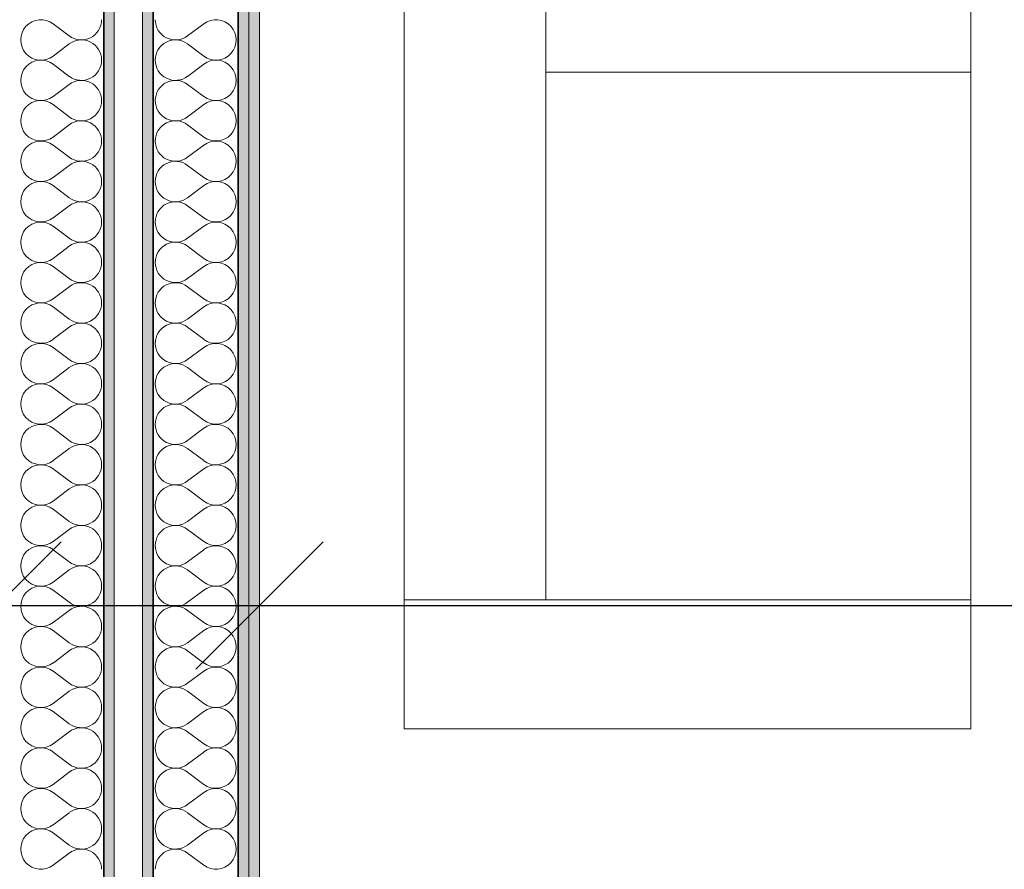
# Model space of a CAD drawing. Header units: centimetres. Extents: x -7.1 to 26.5, y -14.7 to 18.1.
# Tile 60 of 186: x 8.6 to 10, y -3.3 to -2.1. Entities that reach past the tile are written whole.
import ezdxf

# ---------------------------------------------------------------- set-up
doc = ezdxf.new("R2010")
doc.units = ezdxf.units.CM
doc.header["$LTSCALE"] = 10
doc.header["$PDMODE"] = 65
doc.linetypes.add('AUSGEZOGEN', pattern=[0])
for name, color, linetype in [('XR$1$015 Murs intérieurs', 7, 'Continuous'), ('XR$1$015 Murs intérieurs – Lignes de séparation des couches', 7, 'Continuous'), ('XR$1$065 Mobilier installé', 7, 'Continuous'), ('XR$1$080 Définition des locaux – Contour', 7, 'Continuous'), ('XR$2$105 Cotations100', 7, 'Continuous'), ('XR$3$015 Murs intérieurs – Hachures des composants', 7, 'Continuous')]:
    doc.layers.add(name, color=color, linetype=linetype)
doc.styles.add('ARIAL', font='arial.ttf')
doc.dimstyles.new('DIMSTYLE_3', dxfattribs={"dimtxt": 0.2, "dimasz": 0.3, "dimexe": 0, "dimexo": 0, "dimgap": 0.1, "dimtad": 2, "dimrnd": 0.005, "dimzin": 4, "dimdsep": 46, "dimtxsty": 'ARIAL', "dimblk1": 'ALL_ML_STRICH', "dimblk2": 'ALL_ML_STRICH', "dimsah": 1, "dimcen": 0, "dimclrd": 7, "dimclre": 7, "dimclrt": 7, "dimadec": 0, "dimazin": 0, "dimtfac": 1, "dimtdec": 0, "dimtix": 1, "dimtmove": 2, "dimatfit": 3, "dimfxl": 0, "dimtzin": 0, "dimlwd": 0, "dimlwe": 18, "dimarcsym": 0})
doc.dimstyles.new('DIMSTYLE_7', dxfattribs={"dimtxt": 0.2, "dimasz": 0.3, "dimexe": 0, "dimexo": 0, "dimgap": 0.1, "dimtad": 2, "dimdec": 1, "dimlfac": 100, "dimrnd": 0.5, "dimzin": 4, "dimdsep": 46, "dimtxsty": 'ARIAL', "dimblk1": 'ALL_ML_STRICH', "dimblk2": 'ALL_ML_STRICH', "dimsah": 1, "dimcen": 0, "dimclrd": 7, "dimclre": 7, "dimclrt": 7, "dimadec": 0, "dimazin": 0, "dimtfac": 1, "dimtdec": 0, "dimtix": 1, "dimtmove": 2, "dimatfit": 3, "dimfxl": 0, "dimtvp": 1.2, "dimtzin": 0, "dimlwd": 0, "dimlwe": 18, "dimarcsym": 0})

# ---------------------------------------------------------------- blocks, each defined once
blk = doc.blocks.new('ALL_ML_STRICH')
at = {"color": 0, "linetype": 'ByBlock', "lineweight": -2}
for p, q in [((0, -0.5), (0, 0.5)), ((-0.3, -0.3), (0.3, 0.3)), ((-1, 0), (0.5, 0))]:
    blk.add_line(p, q, dxfattribs=at)
blk = doc.blocks.new('*D146')
at = {"layer": 'DEFPOINTS', "color": 7, "linetype": 'AUSGEZOGEN', "lineweight": 18, "transparency": 16777216}
for p in [(2.2818, -2.9416), (2.2818, -2.9416), (8.5618, -2.9416)]:
    blk.add_point(p, dxfattribs=at)
at = {"layer": 'XR$2$105 Cotations100', "color": 7, "linetype": 'AUSGEZOGEN', "lineweight": -2, "transparency": 16777216}
for p, q in [((2.2818, -2.9416), (2.2818, -2.9416)), ((2.2818, -2.9416), (8.5618, -2.9416)), ((8.5618, -2.9416), (8.5618, -2.9416))]:
    blk.add_line(p, q, dxfattribs=at)
at = {"layer": 'XR$2$105 Cotations100', "color": 7, "linetype": 'AUSGEZOGEN', "lineweight": 18, "transparency": 16777216, "xscale": 0.3, "yscale": 0.3, "zscale": 0.3, "rotation": 180}
blk.add_blockref('ALL_ML_STRICH', (2.2818, -2.9416), dxfattribs=at)
at = {"layer": 'XR$2$105 Cotations100', "color": 7, "linetype": 'AUSGEZOGEN', "lineweight": 18, "transparency": 16777216, "xscale": 0.3, "yscale": 0.3, "zscale": 0.3}
blk.add_blockref('ALL_ML_STRICH', (8.5618, -2.9416), dxfattribs=at)
at = {"layer": 'XR$2$105 Cotations100', "color": 7, "linetype": 'AUSGEZOGEN', "lineweight": 18, "transparency": 16777216, "insert": (5.4332, -2.7382), "char_height": 0.2, "width": 0.64, "attachment_point": 5, "style": 'ARIAL'}
blk.add_mtext('\\W0.80;\\A1;{\\A1;{6.28\\H0.132000;\\S^ ;}}', dxfattribs=at)
blk = doc.blocks.new('*D147')
at = {"layer": 'DEFPOINTS', "color": 7, "linetype": 'AUSGEZOGEN', "lineweight": 18, "transparency": 16777216}
for p in [(8.5618, -2.9416), (8.5618, -2.9416), (8.9318, -2.9416)]:
    blk.add_point(p, dxfattribs=at)
at = {"layer": 'XR$2$105 Cotations100', "color": 7, "linetype": 'AUSGEZOGEN', "lineweight": -2, "transparency": 16777216}
for p, q in [((8.5618, -2.9416), (8.5618, -2.9416)), ((8.5618, -2.9416), (8.9318, -2.9416)), ((8.9318, -2.9416), (8.9318, -2.9416))]:
    blk.add_line(p, q, dxfattribs=at)
at = {"layer": 'XR$2$105 Cotations100', "color": 7, "linetype": 'AUSGEZOGEN', "lineweight": 18, "transparency": 16777216, "xscale": 0.3, "yscale": 0.3, "zscale": 0.3, "rotation": 180}
blk.add_blockref('ALL_ML_STRICH', (8.5618, -2.9416), dxfattribs=at)
at = {"layer": 'XR$2$105 Cotations100', "color": 7, "linetype": 'AUSGEZOGEN', "lineweight": 18, "transparency": 16777216, "xscale": 0.3, "yscale": 0.3, "zscale": 0.3}
blk.add_blockref('ALL_ML_STRICH', (8.9318, -2.9416), dxfattribs=at)
at = {"layer": 'XR$2$105 Cotations100', "color": 7, "linetype": 'AUSGEZOGEN', "lineweight": 18, "transparency": 16777216, "insert": (8.3453, -2.7381), "char_height": 0.2, "width": 0.64, "attachment_point": 5, "style": 'ARIAL'}
blk.add_mtext('\\W0.80;\\A1;{\\A1;{37\\H0.132000;\\S^ ;}}', dxfattribs=at)
blk = doc.blocks.new('*D148')
at = {"layer": 'DEFPOINTS', "color": 7, "linetype": 'AUSGEZOGEN', "lineweight": 18, "transparency": 16777216}
for p in [(12.7518, -2.8766), (8.9318, -2.9416), (8.9318, -2.9416)]:
    blk.add_point(p, dxfattribs=at)
at = {"layer": 'XR$2$105 Cotations100', "color": 7, "linetype": 'AUSGEZOGEN', "lineweight": -2, "transparency": 16777216}
for p, q in [((8.9318, -2.9416), (8.9318, -2.9416)), ((8.9318, -2.9416), (12.7518, -2.9416)), ((12.7518, -2.9416), (12.7518, -2.9416))]:
    blk.add_line(p, q, dxfattribs=at)
at = {"layer": 'XR$2$105 Cotations100', "color": 7, "linetype": 'AUSGEZOGEN', "lineweight": 18, "transparency": 16777216, "xscale": 0.3, "yscale": 0.3, "zscale": 0.3, "rotation": 180}
blk.add_blockref('ALL_ML_STRICH', (8.9318, -2.9416), dxfattribs=at)
at = {"layer": 'XR$2$105 Cotations100', "color": 7, "linetype": 'AUSGEZOGEN', "lineweight": 18, "transparency": 16777216, "xscale": 0.3, "yscale": 0.3, "zscale": 0.3}
blk.add_blockref('ALL_ML_STRICH', (12.7518, -2.9416), dxfattribs=at)
at = {"layer": 'XR$2$105 Cotations100', "color": 7, "linetype": 'AUSGEZOGEN', "lineweight": 18, "transparency": 16777216, "insert": (10.8541, -2.7381), "char_height": 0.2, "width": 0.64, "attachment_point": 5, "style": 'ARIAL'}
blk.add_mtext('\\W0.80;\\A1;{\\A1;{3.82\\H0.132000;\\S^ ;}}', dxfattribs=at)
blk = doc.blocks.new('COMPLEXOBJECT_145')
at = {"layer": 'XR$3$015 Murs intérieurs – Hachures des composants', "color": 8, "linetype": 'AUSGEZOGEN', "lineweight": 13, "transparency": 33554687}
for p, q in [((8.6403, -2.12), (8.6632, -2.1371)), ((8.6403, -2.1657), (8.6632, -2.1486)), ((8.6403, -2.1771), (8.6632, -2.1943)), ((8.6403, -2.2229), (8.6632, -2.2057)), ((8.6403, -2.2343), (8.6632, -2.2514)), ((8.6403, -2.28), (8.6632, -2.2629)), ((8.6403, -2.2914), (8.6632, -2.3086)), ((8.6403, -2.3371), (8.6632, -2.32)), ((8.6403, -2.3486), (8.6632, -2.3657)), ((8.6403, -2.3943), (8.6632, -2.3771)), ((8.6403, -2.4057), (8.6632, -2.4229)), ((8.6403, -2.4514), (8.6632, -2.4343)), ((8.6403, -2.4629), (8.6632, -2.48)), ((8.6403, -2.5086), (8.6632, -2.4914)), ((8.6403, -2.52), (8.6632, -2.5371)), ((8.6403, -2.5657), (8.6632, -2.5486)), ((8.6403, -2.5771), (8.6632, -2.5943)), ((8.6403, -2.6229), (8.6632, -2.6057)), ((8.6403, -2.6343), (8.6632, -2.6514)), ((8.6403, -2.68), (8.6632, -2.6629)), ((8.6403, -2.6914), (8.6632, -2.7086)), ((8.6403, -2.7371), (8.6632, -2.72)), ((8.6403, -2.7486), (8.6632, -2.7657)), ((8.6403, -2.7943), (8.6632, -2.7771)), ((8.6403, -2.8057), (8.6632, -2.8229)), ((8.6403, -2.8514), (8.6632, -2.8343)), ((8.6403, -2.8629), (8.6632, -2.88)), ((8.6403, -2.9086), (8.6632, -2.8914)), ((8.6403, -2.92), (8.6632, -2.9371)), ((8.6403, -2.9657), (8.6632, -2.9486)), ((8.6403, -2.9771), (8.6632, -2.9943)), ((8.6403, -3.0229), (8.6632, -3.0057)), ((8.6403, -3.0343), (8.6632, -3.0514)), ((8.6403, -3.08), (8.6632, -3.0629)), ((8.6403, -3.0914), (8.6632, -3.1086)), ((8.6403, -3.1371), (8.6632, -3.12)), ((8.6403, -3.1486), (8.6632, -3.1657)), ((8.6403, -3.1943), (8.6632, -3.1771)), ((8.6403, -3.2057), (8.6632, -3.2229)), ((8.6403, -3.2514), (8.6632, -3.2343)), ((8.6403, -3.2629), (8.6632, -3.28)), ((8.6403, -3.3086), (8.6632, -3.2914))]:
    blk.add_line(p, q, dxfattribs=at)
for centre, start, end in [((8.6232, -2.1429), 53.1301, 306.8699), ((8.6803, -2.1143), 233.1301, 0), ((8.6803, -2.1714), 0, 126.8699), ((8.6232, -2.2), 53.1301, 306.8699), ((8.6803, -2.1714), 233.1301, 0), ((8.6803, -2.2286), 0, 126.8699), ((8.6232, -2.2571), 53.1301, 306.8699), ((8.6803, -2.2286), 233.1301, 0), ((8.6803, -2.2857), 0, 126.8699), ((8.6232, -2.3143), 53.1301, 306.8699), ((8.6803, -2.2857), 233.1301, 0), ((8.6803, -2.3429), 0, 126.8699), ((8.6232, -2.3714), 53.1301, 306.8699), ((8.6803, -2.3429), 233.1301, 0), ((8.6803, -2.4), 0, 126.8699), ((8.6232, -2.4286), 53.1301, 306.8699), ((8.6803, -2.4), 233.1301, 0), ((8.6803, -2.4571), 0, 126.8699), ((8.6232, -2.4857), 53.1301, 306.8699), ((8.6803, -2.4571), 233.1301, 0), ((8.6803, -2.5143), 0, 126.8699), ((8.6232, -2.5429), 53.1301, 306.8699), ((8.6803, -2.5143), 233.1301, 0), ((8.6803, -2.5714), 0, 126.8699), ((8.6232, -2.6), 53.1301, 306.8699), ((8.6803, -2.5714), 233.1301, 0), ((8.6803, -2.6286), 0, 126.8699), ((8.6232, -2.6571), 53.1301, 306.8699), ((8.6803, -2.6286), 233.1301, 0), ((8.6803, -2.6857), 0, 126.8699), ((8.6232, -2.7143), 53.1301, 306.8699), ((8.6803, -2.6857), 233.1301, 0), ((8.6803, -2.7429), 0, 126.8699), ((8.6232, -2.7714), 53.1301, 306.8699), ((8.6803, -2.7429), 233.1301, 0), ((8.6803, -2.8), 0, 126.8699), ((8.6232, -2.8286), 53.1301, 306.8699), ((8.6803, -2.8), 233.1301, 0), ((8.6803, -2.8571), 0, 126.8699), ((8.6232, -2.8857), 53.1301, 306.8699), ((8.6803, -2.8571), 233.1301, 0), ((8.6803, -2.9143), 0, 126.8699), ((8.6232, -2.9429), 53.1301, 306.8699), ((8.6803, -2.9143), 233.1301, 0), ((8.6803, -2.9714), 0, 126.8699), ((8.6232, -3), 53.1301, 306.8699), ((8.6803, -2.9714), 233.1301, 0), ((8.6803, -3.0286), 0, 126.8699), ((8.6232, -3.0571), 53.1301, 306.8699), ((8.6803, -3.0286), 233.1301, 0), ((8.6803, -3.0857), 0, 126.8699), ((8.6232, -3.1143), 53.1301, 306.8699), ((8.6803, -3.0857), 233.1301, 0), ((8.6803, -3.1429), 0, 126.8699), ((8.6232, -3.1714), 53.1301, 306.8699), ((8.6803, -3.1429), 233.1301, 0), ((8.6803, -3.2), 0, 126.8699), ((8.6232, -3.2286), 53.1301, 306.8699), ((8.6803, -3.2), 233.1301, 0), ((8.6803, -3.2571), 0, 126.8699), ((8.6232, -3.2857), 53.1301, 306.8699), ((8.6803, -3.2571), 233.1301, 0), ((8.6803, -3.3143), 0, 126.8699)]:
    blk.add_arc(centre, 0.0286, start, end, dxfattribs=at)
blk = doc.blocks.new('COMPLEXOBJECT_246')
at = {"layer": 'XR$3$015 Murs intérieurs – Hachures des composants', "color": 8, "linetype": 'AUSGEZOGEN', "lineweight": 13, "transparency": 33554687}
for p, q in [((8.8532, -2.12), (8.8303, -2.1371)), ((8.8532, -2.1657), (8.8303, -2.1486)), ((8.8532, -2.1771), (8.8303, -2.1943)), ((8.8532, -2.2229), (8.8303, -2.2057)), ((8.8532, -2.2343), (8.8303, -2.2514)), ((8.8532, -2.28), (8.8303, -2.2629)), ((8.8532, -2.2914), (8.8303, -2.3086)), ((8.8532, -2.3371), (8.8303, -2.32)), ((8.8532, -2.3486), (8.8303, -2.3657)), ((8.8532, -2.3943), (8.8303, -2.3771)), ((8.8532, -2.4057), (8.8303, -2.4229)), ((8.8532, -2.4514), (8.8303, -2.4343)), ((8.8532, -2.4629), (8.8303, -2.48)), ((8.8532, -2.5086), (8.8303, -2.4914)), ((8.8532, -2.52), (8.8303, -2.5371)), ((8.8532, -2.5657), (8.8303, -2.5486)), ((8.8532, -2.5771), (8.8303, -2.5943)), ((8.8532, -2.6229), (8.8303, -2.6057)), ((8.8532, -2.6343), (8.8303, -2.6514)), ((8.8532, -2.68), (8.8303, -2.6629)), ((8.8532, -2.6914), (8.8303, -2.7086)), ((8.8532, -2.7371), (8.8303, -2.72)), ((8.8532, -2.7486), (8.8303, -2.7657)), ((8.8532, -2.7943), (8.8303, -2.7771)), ((8.8532, -2.8057), (8.8303, -2.8229)), ((8.8532, -2.8514), (8.8303, -2.8343)), ((8.8532, -2.8629), (8.8303, -2.88)), ((8.8532, -2.9086), (8.8303, -2.8914)), ((8.8532, -2.92), (8.8303, -2.9371)), ((8.8532, -2.9657), (8.8303, -2.9486)), ((8.8532, -2.9771), (8.8303, -2.9943)), ((8.8532, -3.0229), (8.8303, -3.0057)), ((8.8532, -3.0343), (8.8303, -3.0514)), ((8.8532, -3.08), (8.8303, -3.0629)), ((8.8532, -3.0914), (8.8303, -3.1086)), ((8.8532, -3.1371), (8.8303, -3.12)), ((8.8532, -3.1486), (8.8303, -3.1657)), ((8.8532, -3.1943), (8.8303, -3.1771)), ((8.8532, -3.2057), (8.8303, -3.2229)), ((8.8532, -3.2514), (8.8303, -3.2343)), ((8.8532, -3.2629), (8.8303, -3.28)), ((8.8532, -3.3086), (8.8303, -3.2914))]:
    blk.add_line(p, q, dxfattribs=at)
for centre, start, end in [((8.8132, -2.1143), 180, 306.8699), ((8.8703, -2.1429), 233.1301, 126.8699), ((8.8132, -2.1714), 53.1301, 180), ((8.8132, -2.1714), 180, 306.8699), ((8.8703, -2.2), 233.1301, 126.8699), ((8.8132, -2.2286), 53.1301, 180), ((8.8132, -2.2286), 180, 306.8699), ((8.8703, -2.2571), 233.1301, 126.8699), ((8.8132, -2.2857), 53.1301, 180), ((8.8132, -2.2857), 180, 306.8699), ((8.8703, -2.3143), 233.1301, 126.8699), ((8.8132, -2.3429), 53.1301, 180), ((8.8132, -2.3429), 180, 306.8699), ((8.8703, -2.3714), 233.1301, 126.8699), ((8.8132, -2.4), 53.1301, 180), ((8.8132, -2.4), 180, 306.8699), ((8.8703, -2.4286), 233.1301, 126.8699), ((8.8132, -2.4571), 53.1301, 180), ((8.8132, -2.4571), 180, 306.8699), ((8.8703, -2.4857), 233.1301, 126.8699), ((8.8132, -2.5143), 53.1301, 180), ((8.8132, -2.5143), 180, 306.8699), ((8.8703, -2.5429), 233.1301, 126.8699), ((8.8132, -2.5714), 53.1301, 180), ((8.8132, -2.5714), 180, 306.8699), ((8.8703, -2.6), 233.1301, 126.8699), ((8.8132, -2.6286), 53.1301, 180), ((8.8132, -2.6286), 180, 306.8699), ((8.8703, -2.6571), 233.1301, 126.8699), ((8.8132, -2.6857), 53.1301, 180), ((8.8132, -2.6857), 180, 306.8699), ((8.8703, -2.7143), 233.1301, 126.8699), ((8.8132, -2.7429), 53.1301, 180), ((8.8132, -2.7429), 180, 306.8699), ((8.8703, -2.7714), 233.1301, 126.8699), ((8.8132, -2.8), 53.1301, 180), ((8.8132, -2.8), 180, 306.8699), ((8.8703, -2.8286), 233.1301, 126.8699), ((8.8132, -2.8571), 53.1301, 180), ((8.8132, -2.8571), 180, 306.8699), ((8.8703, -2.8857), 233.1301, 126.8699), ((8.8132, -2.9143), 53.1301, 180), ((8.8132, -2.9143), 180, 306.8699), ((8.8703, -2.9429), 233.1301, 126.8699), ((8.8132, -2.9714), 53.1301, 180), ((8.8132, -2.9714), 180, 306.8699), ((8.8703, -3), 233.1301, 126.8699), ((8.8132, -3.0286), 53.1301, 180), ((8.8132, -3.0286), 180, 306.8699), ((8.8703, -3.0571), 233.1301, 126.8699), ((8.8132, -3.0857), 53.1301, 180), ((8.8132, -3.0857), 180, 306.8699), ((8.8703, -3.1143), 233.1301, 126.8699), ((8.8132, -3.1429), 53.1301, 180), ((8.8132, -3.1429), 180, 306.8699), ((8.8703, -3.1714), 233.1301, 126.8699), ((8.8132, -3.2), 53.1301, 180), ((8.8132, -3.2), 180, 306.8699), ((8.8703, -3.2286), 233.1301, 126.8699), ((8.8132, -3.2571), 53.1301, 180), ((8.8132, -3.2571), 180, 306.8699), ((8.8703, -3.2857), 233.1301, 126.8699), ((8.8132, -3.3143), 53.1301, 180)]:
    blk.add_arc(centre, 0.0286, start, end, dxfattribs=at)

msp = doc.modelspace()

# ---------------------------------------------------------------- hatches: boundary and pattern name
at = {"layer": 'XR$3$015 Murs intérieurs – Hachures des composants', "linetype": 'AUSGEZOGEN', "lineweight": 13, "true_color": 0x202020, "transparency": 33554687}
for points in [[(8.7118, 6.0735), (8.7118, -3.6465), (8.7268, -3.6465), (8.7268, 6.0735)], [(8.7668, 6.0385), (8.7668, -3.6465), (8.7818, -3.6465), (8.7818, 6.0385)], [(8.9018, 5.9035), (8.9018, -3.6465), (8.9168, -3.6465), (8.9168, 5.9035)], [(8.9168, 5.8885), (8.9168, -3.6465), (8.9318, -3.6465), (8.9318, 5.8885)]]:
    msp.add_hatch(color=250, dxfattribs=at).paths.add_polyline_path(points)

# ---------------------------------------------------------------- linework, layer by layer
at = {"layer": 'XR$1$015 Murs intérieurs', "color": 7, "linetype": 'AUSGEZOGEN', "lineweight": 18, "transparency": 33554687}
for p, q in [((8.7268, -3.6465), (8.7268, 6.0735)), ((8.7668, 6.0385), (8.7668, -3.6465)), ((8.9318, -3.6465), (8.9318, 5.8885))]:
    msp.add_line(p, q, dxfattribs=at)
at = {"layer": 'XR$1$015 Murs intérieurs – Lignes de séparation des couches', "color": 7, "linetype": 'AUSGEZOGEN', "lineweight": 35, "transparency": 33554687}
for p, q in [((8.7118, 6.0735), (8.7118, -3.6465)), ((8.7818, -3.6465), (8.7818, 5.9185)), ((8.9018, -3.6465), (8.9018, 5.9035))]:
    msp.add_line(p, q, dxfattribs=at)
at = {"layer": 'XR$1$015 Murs intérieurs – Lignes de séparation des couches', "color": 7, "linetype": 'AUSGEZOGEN', "lineweight": 18, "transparency": 33554687}
msp.add_line((8.9168, -3.6465), (8.9168, 5.9035), dxfattribs=at)
at = {"layer": 'XR$1$065 Mobilier installé', "color": 8, "linetype": 'AUSGEZOGEN', "lineweight": 13, "transparency": 33554687}
for p, q in [((9.1363, -3.116), (9.1363, -0.516)), ((9.9363, -0.516), (9.9363, -3.116)), ((9.3363, -0.6985), (9.3363, -2.9335)), ((9.3363, -2.1885), (9.9363, -2.1885)), ((9.1363, -2.9335), (9.9363, -2.9335)), ((9.9363, -3.116), (9.1363, -3.116))]:
    msp.add_line(p, q, dxfattribs=at)
at = {"layer": 'XR$1$080 Définition des locaux – Contour', "color": 8, "linetype": 'AUSGEZOGEN', "lineweight": 13, "transparency": 33554687}
msp.add_lwpolyline([(12.2018, 5.8885), (8.9318, 5.8885), (8.9318, -3.6444), (12.7518, -3.6444), (12.7518, 0.5735), (13.9518, 0.5735), (13.9518, 5.8885), (12.2018, 5.8885)], close=True, dxfattribs=at)

# ---------------------------------------------------------------- block references
at = {"layer": 'XR$3$015 Murs intérieurs – Hachures des composants', "color": 8, "linetype": 'AUSGEZOGEN', "lineweight": 13, "transparency": 33554687}
for name in ['COMPLEXOBJECT_145', 'COMPLEXOBJECT_246']:
    msp.add_blockref(name, (0, 0), dxfattribs=at)

# ---------------------------------------------------------------- dimensions: what is measured, and where the dimension line sits
at = {"layer": 'XR$2$105 Cotations100', "color": 7, "linetype": 'AUSGEZOGEN', "lineweight": 18, "transparency": 33554687}
for base, p1, p2, dimstyle, picture, middle in [((8.5618, -2.9416), (2.2818, -2.9416), (8.5618, -2.9416), 'DIMSTYLE_3', '*D146', (5.4332, -2.7382)), ((8.9318, -2.9416), (8.5618, -2.9416), (8.9318, -2.9416), 'DIMSTYLE_7', '*D147', (8.3453, -2.7381)), ((12.7518, -2.9416), (8.9318, -2.9416), (12.7518, -2.9416), 'DIMSTYLE_3', '*D148', (10.8541, -2.7381))]:
    dim = msp.add_linear_dim(base=base, p1=p1, p2=p2, dimstyle=dimstyle, override={"dimpost": '<>', "dimclrd": 7, "dimclre": 7, "dimclrt": 7, "dimlwd": 0, "dimlwe": 18}, dxfattribs=at)
    dim.commit()
    dim.dimension.update_dxf_attribs({"geometry": picture, "text_midpoint": middle, "dimtype": 160})

doc.saveas('drawing.dxf')
